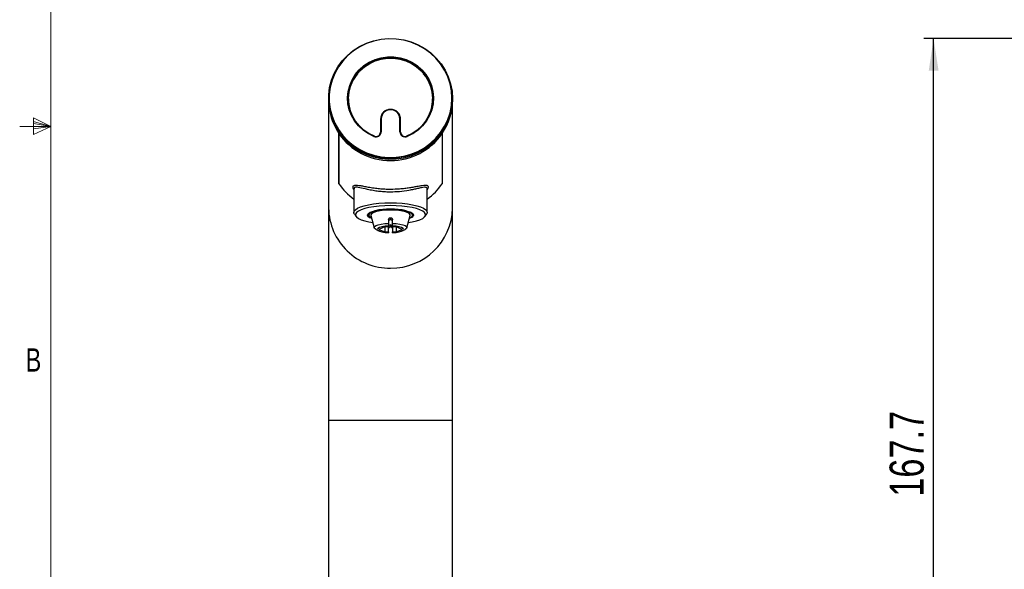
# Model space of a CAD drawing. Header units: millimetres. Extents: x 5 to 273, y 7 to 200.
# Tile 4 of 13: x 5 to 106, y 64 to 120. Entities that reach past the tile are written whole.
import ezdxf

# ---------------------------------------------------------------- set-up
doc = ezdxf.new("R2010")
doc.units = ezdxf.units.MM
doc.layers.add('FORMAT', color=7, linetype='Continuous')
doc.styles.add('SLDTEXTSTYLE0', font='TXT', dxfattribs={"width": 0.75})
doc.dimstyles.new('SLDDIMSTYLE1', dxfattribs={"dimtxt": 3.5, "dimasz": 3.302, "dimexe": 0, "dimexo": 0.0625, "dimgap": 0.875, "dimtad": 1, "dimdec": 1, "dimlfac": 2, "dimrnd": 1e-09, "dimzin": 12, "dimdsep": 46, "dimtxsty": 'SLDTEXTSTYLE0', "dimsah": 1, "dimcen": 0.09, "dimadec": 0, "dimazin": 3, "dimtfac": 1, "dimtdec": 1, "dimtofl": 0, "dimtmove": 0, "dimatfit": 3, "dimfxl": 0, "dimfrac": 2, "dimtolj": 1, "dimtzin": 12, "dimarcsym": 0})

# ---------------------------------------------------------------- blocks, each defined once
blk = doc.blocks.new('_D_2')
at = {"layer": 'FORMAT'}
for p, q in [((174.02, 118.03), (97.88, 118.03)), ((98.88, 34.2), (98.88, 118.03)), ((107.08, 34.2), (97.88, 34.2))]:
    blk.add_line(p, q, dxfattribs=at)
for points in [[(98.88, 118.03), (98.38, 114.73), (99.39, 114.73)], [(98.88, 34.2), (99.39, 37.5), (98.38, 37.5)]]:
    blk.add_solid(points, dxfattribs=at)
at = {"layer": 'FORMAT', "insert": (94.37, 71.12), "char_height": 3.5, "attachment_point": 1, "rotation": 90, "style": 'SLDTEXTSTYLE0'}
blk.add_mtext('167.7', dxfattribs=at)

msp = doc.modelspace()

# ---------------------------------------------------------------- linework, layer by layer
at = {"color": 7, "linetype": 'Continuous', "lineweight": 18}
for p, q in [((8.38015, 196.675), (8.38015, 9.95866)), ((8.38015, 109.01866), (5.20515, 109.01866)), ((8.38015, 109.01866), (6.62321, 109.91609)), ((6.62321, 109.91609), (6.62321, 108.20591)), ((6.62321, 109.53886), (8.38015, 109.01866)), ((6.62321, 109.32667), (8.38015, 109.01866)), ((6.62321, 108.20591), (8.38015, 109.01866)), ((6.62321, 108.78441), (8.38015, 109.01866)), ((6.62321, 108.78441), (8.38015, 109.01866))]:
    msp.add_line(p, q, dxfattribs=at)
at = {"color": 7, "linetype": 'Continuous', "lineweight": 25}
for p, q in [((36.86715, 111.89558), (36.86715, 111.81794)), ((36.86715, 111.70147), (36.86715, 100.66668)), ((38.91715, 111.8697), (38.91715, 111.79205)), ((47.51715, 111.79205), (47.51715, 111.8697)), ((49.56715, 111.81794), (49.56715, 111.89558)), ((49.56715, 100.66668), (49.56715, 111.70147)), ((43.21715, 110.76818), (43.21715, 110.7423)), ((42.19215, 109.79195), (42.19215, 108.43463)), ((42.21715, 109.80225), (42.26715, 109.82467)), ((42.21715, 108.4741), (42.21715, 109.80225)), ((42.26715, 109.82467), (42.26715, 108.49651)), ((44.16715, 108.49651), (44.16715, 109.82467)), ((44.16715, 109.82467), (44.21715, 109.80225)), ((44.21715, 109.80225), (44.21715, 108.4741)), ((44.24215, 108.43463), (44.24215, 109.79195)), ((37.91881, 103.17023), (37.91881, 108.32073)), ((38.01916, 108.29485), (37.91881, 108.29485)), ((37.91881, 108.29485), (37.91881, 103.17023)), ((41.52235, 108.0293), (41.50287, 108.00723)), ((42.19215, 108.35699), (42.19035, 108.31809)), ((42.19215, 108.43463), (42.19215, 108.35699)), ((42.21715, 108.4741), (42.26715, 108.49651)), ((44.16715, 108.49651), (44.21715, 108.4741)), ((44.24215, 108.35699), (44.24215, 108.43463)), ((44.24396, 108.31809), (44.24215, 108.35699)), ((44.93144, 108.00723), (44.91196, 108.0293)), ((48.5155, 108.29485), (48.41515, 108.29485)), ((48.5155, 108.32073), (48.5155, 103.17023)), ((48.5155, 108.29485), (48.5155, 103.17023)), ((39.46715, 102.63813), (39.46715, 100.2392)), ((46.96715, 100.2392), (46.96715, 102.63809)), ((36.86715, 100.66668), (36.86715, 78.93335)), ((39.5123, 100.08906), (39.66049, 99.84411)), ((40.96715, 99.93995), (40.88055, 99.98825)), ((45.46715, 99.93995), (45.46715, 100.04875)), ((46.77382, 99.84411), (46.92201, 100.08906)), ((49.56715, 78.93335), (49.56715, 100.66668)), ((41.27256, 99.62506), (41.11965, 99.68398)), ((41.19546, 99.90229), (41.54472, 98.64651)), ((43.01715, 99.47812), (43.01715, 99.10855)), ((43.01715, 99.10855), (43.01715, 98.83456)), ((43.21715, 99.6881), (43.21715, 99.4808)), ((43.21715, 98.95022), (43.21715, 98.74291)), ((43.41715, 99.10855), (43.41715, 99.47812)), ((43.41715, 98.83456), (43.41715, 99.10855)), ((44.88959, 98.64651), (45.23885, 99.90229)), ((41.73191, 98.47626), (42.0283, 98.32985)), ((42.62537, 98.75635), (42.03359, 98.49106)), ((42.03359, 98.49106), (42.62537, 98.22577)), ((43.01715, 98.75635), (42.62537, 98.75635)), ((42.62537, 98.75635), (42.62537, 98.22577)), ((42.62537, 98.22577), (43.01715, 98.22577)), ((43.01715, 98.83456), (43.01715, 98.75635)), ((43.01715, 98.22577), (43.01715, 98.75635)), ((43.01715, 98.22577), (43.01715, 98.14757)), ((43.41715, 98.75635), (43.41715, 98.83456)), ((43.80894, 98.75635), (43.41715, 98.75635)), ((43.41715, 98.75635), (43.41715, 98.22577)), ((43.41715, 98.22577), (43.80894, 98.22577)), ((43.41715, 98.14757), (43.41715, 98.22577)), ((44.40072, 98.49106), (43.80894, 98.75635)), ((43.80894, 98.75635), (43.80894, 98.22577)), ((43.80894, 98.22577), (44.40072, 98.49106)), ((44.40601, 98.32985), (44.7024, 98.47626)), ((36.86715, 78.93335), (36.86715, 37.69821)), ((49.56715, 37.69821), (49.56715, 78.93335))]:
    msp.add_line(p, q, dxfattribs=at)
at = {"color": 8, "linetype": 'Continuous', "lineweight": 25}
for p, q in [((43.21715, 110.76818), (43.21715, 110.78202)), ((38.00046, 108.32073), (37.91881, 108.32073)), ((41.56975, 108.0126), (41.56975, 108.03313)), ((44.86456, 108.03313), (44.86456, 108.0126)), ((48.5155, 108.32073), (48.43385, 108.32073)), ((43.21715, 78.93335), (36.86715, 78.93335)), ((49.56715, 78.93335), (43.21715, 78.93335))]:
    msp.add_line(p, q, dxfattribs=at)
at = {"color": 7, "linetype": 'Continuous', "lineweight": 25, "flags": 128}
for points in [[(49.56715, 111.89558), (49.51902, 111.14183), (49.37537, 110.39951), (49.13835, 109.67986), (48.81158, 108.9938), (48.4, 108.35173), (47.90986, 107.76338), (47.34858, 107.23767), (46.72467, 106.78257), (46.04759, 106.40498), (45.32761, 106.11062), (44.57563, 105.90396), (43.80306, 105.78812), (43.02161, 105.76486), (42.24312, 105.83454), (41.47939, 105.9961), (40.74201, 106.24709), (40.04215, 106.5837), (39.39042, 107.00084), (38.7967, 107.49218), (38.26999, 108.05026), (37.81828, 108.66664), (37.4484, 109.33197), (37.16597, 110.03616), (36.97528, 110.76853), (36.8792, 111.51799), (36.8792, 112.27317), (36.97528, 113.02263), (37.16597, 113.75501), (37.4484, 114.4592), (37.81828, 115.12452), (38.26999, 115.7409), (38.7967, 116.29899), (39.39042, 116.79032), (40.04215, 117.20746), (40.74201, 117.54408), (41.47939, 117.79506), (42.24312, 117.95662), (43.02161, 118.0263), (43.80306, 118.00305), (44.57563, 117.88721), (45.32761, 117.68054), (46.04759, 117.38618), (46.72467, 117.00859), (47.34858, 116.55349), (47.90986, 116.02778), (48.4, 115.43943), (48.81158, 114.79736), (49.13835, 114.1113), (49.37537, 113.39166), (49.51902, 112.64933), (49.56715, 111.89558)], [(49.50942, 111.92146), (49.46173, 112.66836), (49.31937, 113.40394), (49.08452, 114.11704), (48.76072, 114.79686), (48.35288, 115.43309), (47.86719, 116.01609), (47.31102, 116.53702), (46.69278, 116.98798), (46.02186, 117.36214), (45.30842, 117.65383), (44.56328, 117.85861), (43.79773, 117.9734), (43.02338, 117.99644), (42.25197, 117.9274), (41.49519, 117.76731), (40.76452, 117.5186), (40.07102, 117.18505), (39.42522, 116.7717), (38.8369, 116.28483), (38.31497, 115.73182), (37.86736, 115.12105), (37.50085, 114.46177), (37.22099, 113.76398), (37.03203, 113.03827), (36.93682, 112.29562), (36.93682, 111.54731), (37.03203, 110.80466), (37.22099, 110.07894), (37.50085, 109.38116), (37.86736, 108.72188), (38.31497, 108.11111), (38.8369, 107.5581), (39.42522, 107.07123), (40.07102, 106.65788), (40.76452, 106.32433), (41.49519, 106.07562), (42.25197, 105.91553), (43.02338, 105.84649), (43.79773, 105.86953), (44.56328, 105.98432), (45.30842, 106.1891), (46.02186, 106.48079), (46.69278, 106.85494), (47.31102, 107.30591), (47.86719, 107.82684), (48.35288, 108.40984), (48.76072, 109.04607), (49.08452, 109.72589), (49.31937, 110.43899), (49.46173, 111.17457), (49.50942, 111.92146)], [(41.50287, 108.00723), (40.92337, 108.2946), (40.39414, 108.66147), (39.92679, 109.09979), (39.53156, 109.59995), (39.21711, 110.151), (38.99033, 110.74085), (38.85619, 111.35657), (38.81764, 111.98468), (38.87552, 112.61141), (39.02856, 113.22301), (39.2734, 113.80608), (39.60468, 114.34785), (40.01514, 114.83644), (40.49579, 115.26113), (41.03608, 115.61263), (41.62417, 115.88322), (42.24718, 116.06698), (42.89145, 116.15988), (43.54286, 116.15988), (44.18713, 116.06698), (44.81014, 115.88322), (45.39823, 115.61263), (45.93852, 115.26113), (46.41917, 114.83644), (46.82963, 114.34785), (47.16091, 113.80608), (47.40575, 113.22301), (47.55879, 112.61141), (47.61667, 111.98468), (47.57812, 111.35657), (47.44398, 110.74085), (47.2172, 110.151), (46.90275, 109.59995), (46.50752, 109.09979), (46.04017, 108.66147), (45.51094, 108.2946), (44.93144, 108.00723)], [(44.91196, 108.0293), (45.48488, 108.3134), (46.00809, 108.6761), (46.47013, 109.10944), (46.86087, 109.60392), (47.17175, 110.1487), (47.39595, 110.73185), (47.52856, 111.34058), (47.56667, 111.96155), (47.50945, 112.58115), (47.35816, 113.18581), (47.11609, 113.76225), (46.78858, 114.29786), (46.38278, 114.7809), (45.9076, 115.20077), (45.37345, 115.54827), (44.79204, 115.81579), (44.17611, 115.99746), (43.53916, 116.0893), (42.89515, 116.0893), (42.2582, 115.99746), (41.64227, 115.81579), (41.06086, 115.54827), (40.52671, 115.20077), (40.05153, 114.7809), (39.64573, 114.29786), (39.31822, 113.76225), (39.07615, 113.18581), (38.92486, 112.58115), (38.86764, 111.96155), (38.90575, 111.34058), (39.03836, 110.73185), (39.26256, 110.1487), (39.57344, 109.60392), (39.96418, 109.10944), (40.42622, 108.6761), (40.94943, 108.3134), (41.52235, 108.0293)], [(41.56975, 108.03313), (40.99999, 108.31093), (40.47907, 108.66713), (40.01847, 109.09388), (39.62834, 109.58178), (39.31727, 110.12009), (39.09212, 110.69695), (38.95785, 111.29964), (38.91741, 111.91489), (38.9717, 112.52914), (39.11951, 113.12887), (39.3576, 113.70086), (39.68072, 114.2325), (40.08175, 114.71209), (40.55185, 115.12906), (41.08067, 115.47423), (41.65656, 115.73998), (42.26683, 115.92048), (42.89804, 116.01173), (43.53627, 116.01173), (44.16748, 115.92048), (44.77775, 115.73998), (45.35364, 115.47423), (45.88246, 115.12906), (46.35256, 114.71209), (46.75359, 114.2325), (47.07671, 113.70086), (47.3148, 113.12887), (47.46261, 112.52914), (47.5169, 111.91489), (47.47646, 111.29964), (47.34219, 110.69695), (47.11704, 110.12009), (46.80597, 109.58178), (46.41584, 109.09388), (45.95524, 108.66713), (45.43432, 108.31093), (44.86456, 108.03313)], [(36.86715, 111.81794), (36.8792, 111.44034), (36.97528, 110.69089), (37.16597, 109.95851), (37.4484, 109.25432), (37.81828, 108.589), (38.26999, 107.97262), (38.7967, 107.41453), (39.39042, 106.9232), (40.04215, 106.50606), (40.74201, 106.16944), (41.47939, 105.91846), (42.24312, 105.7569), (43.02161, 105.68722), (43.80306, 105.71047), (44.57563, 105.82631), (45.32761, 106.03298), (46.04759, 106.32734), (46.72467, 106.70493), (47.34858, 107.16003), (47.90986, 107.68574), (48.4, 108.27409), (48.81158, 108.91616), (49.13835, 109.60221), (49.37537, 110.32186), (49.51902, 111.06419), (49.56715, 111.81794), (49.56715, 111.81794)], [(42.24455, 110.02681), (42.21185, 109.90746), (42.19215, 109.7143)], [(44.24215, 109.7143), (44.22246, 109.90746), (44.18976, 110.02681)], [(39.5123, 100.08906), (39.4702, 100.20012), (39.4945, 100.35619), (39.61521, 100.50923), (39.82922, 100.65528), (40.13097, 100.79055), (40.51265, 100.91154), (40.96437, 101.01512), (41.47444, 101.0986), (42.02965, 101.15983), (42.61561, 101.19721), (43.21715, 101.20977)], [(43.21715, 101.20977), (43.8187, 101.19721), (44.40466, 101.15983), (44.95987, 101.0986), (45.46994, 101.01512), (45.92166, 100.91154), (46.30334, 100.79055), (46.60509, 100.65528), (46.8191, 100.50923), (46.93981, 100.35619), (46.96411, 100.20012), (46.92201, 100.08906)], [(43.21715, 100.92), (42.62461, 100.90729), (42.04824, 100.86951), (41.50374, 100.8077), (41.00599, 100.72353), (40.56855, 100.6193), (40.20336, 100.49787), (39.92037, 100.36253), (39.72731, 100.21698), (39.62945, 100.06519), (39.62945, 99.91131), (39.72731, 99.75952), (39.92037, 99.61397), (40.20336, 99.47863), (40.56855, 99.35719), (41.00599, 99.25297), (41.39505, 99.18466)], [(45.16872, 99.65013), (45.27263, 99.70309), (45.41799, 99.81888), (45.46715, 99.93995), (45.41799, 100.06103), (45.27263, 100.17681), (45.03744, 100.28224), (44.7227, 100.37272), (44.34215, 100.44428), (43.91244, 100.49379), (43.45234, 100.5191), (42.98197, 100.5191), (42.52187, 100.49379), (42.09215, 100.44428), (41.71161, 100.37272), (41.39687, 100.28224), (41.16168, 100.17681), (41.01632, 100.06103), (40.96715, 99.93995), (40.96715, 99.93995)], [(43.21715, 100.46456), (42.78143, 100.45229), (42.36607, 100.41607), (41.99051, 100.35759), (41.67231, 100.27957), (41.42634, 100.18568), (41.26411, 100.0803), (41.1932, 99.96835), (41.19546, 99.90229)], [(45.03926, 99.18466), (45.42832, 99.25297), (45.86576, 99.35719), (46.23095, 99.47863), (46.51394, 99.61397), (46.707, 99.75952), (46.80486, 99.91131), (46.80486, 100.06519), (46.707, 100.21698), (46.51394, 100.36253), (46.23095, 100.49787), (45.86576, 100.6193), (45.42832, 100.72353), (44.93057, 100.8077), (44.38607, 100.86951), (43.8097, 100.90729), (43.21715, 100.92)], [(45.23885, 99.90229), (45.24111, 99.96835), (45.1702, 100.0803), (45.00797, 100.18568), (44.762, 100.27957), (44.4438, 100.35759), (44.06824, 100.41607), (43.65288, 100.45229), (43.21715, 100.46456)], [(41.73191, 98.47626), (41.5892, 98.57372), (41.54039, 98.67767), (41.5892, 98.78161), (41.73278, 98.87951), (41.96278, 98.96565), (42.26581, 99.03503), (42.62422, 99.08361), (43.01715, 99.10855)], [(43.41715, 99.10855), (43.81009, 99.08361), (44.1685, 99.03503), (44.47152, 98.96565), (44.70153, 98.87951), (44.84511, 98.78161), (44.89392, 98.67767), (44.84511, 98.57372), (44.7024, 98.47626)], [(43.01715, 98.83456), (42.653, 98.80626), (42.33411, 98.75267), (42.0861, 98.67808), (41.92885, 98.58848), (41.875, 98.49106), (41.92885, 98.39365), (42.0861, 98.30405), (42.33411, 98.22946), (42.653, 98.17587), (43.01715, 98.14757)], [(43.41715, 98.14757), (43.78131, 98.17587), (44.10019, 98.22946), (44.34821, 98.30405), (44.50546, 98.39365), (44.55931, 98.49106), (44.50546, 98.58848), (44.34821, 98.67808), (44.10019, 98.75267), (43.78131, 98.80626), (43.41715, 98.83456)]]:
    msp.add_lwpolyline(points, dxfattribs=at)
at = {"color": 7, "linetype": 'Continuous', "lineweight": 25}
for centre, radius, start, end in [((42.9822, 111.78305), 4.11517, 139.978756, 179.1297355), ((43.45211, 111.78305), 4.11517, 0.8702645, 40.021244), ((42.84944, 111.70832), 5.98222, 179.5078875, 214.4910436), ((42.95931, 111.79577), 4.04215, 180.0526278, 207.0134728), ((43.475, 111.79577), 4.04215, 332.9865272, 359.9473722), ((43.58041, 111.70969), 5.98667, 325.52239, 0.4786789), ((43.19999, 109.77418), 1.00799, 89.0242395, 178.9898149), ((43.20041, 109.78491), 0.98341, 89.0242395, 178.9898149), ((43.20125, 109.8082), 0.93424, 89.0242395, 178.9898149), ((43.23432, 109.77418), 1.00799, 1.0101851, 90.9757605), ((43.2339, 109.78491), 0.98341, 1.0101851, 90.9757605), ((43.23306, 109.8082), 0.93424, 1.0101851, 90.9757605), ((43.21715, 111.99962), 6.46513, 214.9624781, 325.0375219), ((41.71913, 108.511), 0.54822, 246.7669557, 358.4860083), ((41.71895, 108.48726), 0.49838, 246.7669557, 358.4860083), ((41.74385, 108.44642), 0.44846, 247.1567973, 358.4939732), ((44.71518, 108.511), 0.54822, 181.5139917, 293.2330443), ((44.71536, 108.48726), 0.49838, 181.5139917, 293.2330443), ((44.69046, 108.44642), 0.44846, 181.5060268, 292.8432027), ((43.0594, 106.69435), 6.23259, 214.4325183, 234.8047413), ((43.37491, 106.69435), 6.23259, 305.1952587, 325.5674817), ((41.39044, 100.07726), 0.445, 197.9721777, 253.7062313), ((43.21715, 93.26467), 7.31068, 77.4539209, 102.5460791), ((43.21381, 99.28414), 0.19668, 89.0242395, 178.9898149), ((43.21381, 98.75357), 0.19668, 89.0242395, 178.9898149), ((43.2205, 99.28414), 0.19668, 1.0101851, 90.9757605), ((43.2205, 98.75357), 0.19668, 1.0101851, 90.9757605)]:
    msp.add_arc(centre, radius, start, end, dxfattribs=at)
at = {"color": 8, "linetype": 'Continuous', "lineweight": 25}
for centre, radius, start, end in [((43.10555, 100.77133), 6.23928, 180.9610484, 271.0248972), ((43.32258, 100.77772), 6.24556, 269.0327576, 358.9812968)]:
    msp.add_arc(centre, radius, start, end, dxfattribs=at)
at = {"color": 7, "linetype": 'Continuous', "lineweight": 25}
for points, knots in [([(37.91881, 108.32073), (37.91881, 108.32805), (37.92558, 108.34718), (37.94607, 108.39306), (37.95957, 108.41956), (37.97287, 108.4432)], [0, 0, 0, 0, 0.5, 0.5, 1, 1, 1, 1]), ([(48.5155, 108.32073), (48.5155, 108.32805), (48.50873, 108.34718), (48.48824, 108.39306), (48.47474, 108.41956), (48.46144, 108.4432)], [0, 0, 0, 0, 0.5, 0.5, 1, 1, 1, 1]), ([(43.21715, 102.6173), (43.52996, 102.62424), (44.03109, 102.63534), (44.67293, 102.70102), (45.17882, 102.76983), (45.64785, 102.85026), (46.09735, 102.93719), (46.33675, 102.97836), (46.4648, 103.00038)], [0, 0, 0, 0, 0.232425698, 0.372354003, 0.512366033, 0.667117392, 0.821938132, 1, 1, 1, 1]), ([(41.27649, 99.61096), (41.24496, 99.62013), (41.03023, 99.68261), (40.86342, 99.83811), (40.83477, 100.04802), (41.09217, 100.25053), (41.45184, 100.35118), (41.62909, 100.40078)], [0, 0, 0, 0, 0.042351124, 0.288458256, 0.529785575, 0.768264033, 1, 1, 1, 1]), ([(40.96715, 99.93995), (40.99787, 100.02713), (41.05928, 100.20143), (41.43708, 100.34182), (41.62594, 100.412)], [0, 0, 0, 0, 0.500116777, 1, 1, 1, 1]), ([(44.80522, 100.40078), (44.9816, 100.3515), (45.33438, 100.25292), (45.58948, 100.0573), (45.58185, 99.85494), (45.42509, 99.69826), (45.20735, 99.62983), (45.15883, 99.61458)], [0, 0, 0, 0, 0.231179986, 0.462357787, 0.693484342, 0.931695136, 1, 1, 1, 1]), ([(43.01715, 99.47812), (43.01955, 99.50237), (43.02433, 99.55089), (43.06126, 99.61549), (43.11523, 99.66333), (43.17122, 99.68556), (43.20569, 99.68747), (43.21715, 99.6881)], [0, 0, 0, 0, 0.226123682, 0.45222596, 0.677509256, 0.892709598, 1, 1, 1, 1]), ([(43.21715, 99.6881), (43.23864, 99.68594), (43.28159, 99.68162), (43.33924, 99.64829), (43.38468, 99.59866), (43.41245, 99.53905), (43.41571, 99.49689), (43.41715, 99.47812)], [0, 0, 0, 0, 0.200167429, 0.400104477, 0.606333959, 0.824659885, 1, 1, 1, 1]), ([(43.21715, 98.74291), (43.19567, 98.74115), (43.15272, 98.73763), (43.09507, 98.71031), (43.04963, 98.66915), (43.02186, 98.61899), (43.0186, 98.5827), (43.01715, 98.56653)], [0, 0, 0, 0, 0.2001674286, 0.4001044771, 0.6063339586, 0.8246598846, 1, 1, 1, 1]), ([(43.41715, 98.56653), (43.41476, 98.58738), (43.40998, 98.62909), (43.37305, 98.68318), (43.31908, 98.72268), (43.26309, 98.74084), (43.22862, 98.7424), (43.21715, 98.74291)], [0, 0, 0, 0, 0.226123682, 0.45222596, 0.677509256, 0.892709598, 1, 1, 1, 1])]:
    msp.add_open_spline(points, degree=3, knots=knots, dxfattribs=at)
at = {"color": 8, "linetype": 'Continuous', "lineweight": 25}
for points, knots in [([(39.46715, 102.54176), (39.45629, 102.55995), (39.39841, 102.65695), (39.36338, 102.79342), (39.37289, 102.93156), (39.49023, 103.035), (39.75229, 103.03663), (40.14926, 102.97228), (40.55813, 102.8934), (41.06508, 102.80033), (41.62921, 102.71557), (42.20011, 102.65602), (42.64445, 102.62861), (42.98556, 102.61858), (43.14034, 102.61773), (43.21715, 102.6173)], [0, 0, 0, 0, 0.0180428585, 0.0961706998, 0.1746197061, 0.2530964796, 0.4037119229, 0.491090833, 0.5784787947, 0.6786281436, 0.778682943, 0.8571218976, 0.9355180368, 0.9679970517, 1, 1, 1, 1]), ([(46.4648, 103.00038), (46.57502, 103.01461), (46.77454, 103.04038), (46.95664, 103.01501), (47.05986, 102.94193), (47.06906, 102.79884), (47.04348, 102.65525), (46.95771, 102.53376), (46.93423, 102.5005)], [0, 0, 0, 0, 0.219312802, 0.396996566, 0.574554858, 0.753520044, 0.932516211, 1, 1, 1, 1]), ([(43.21715, 102.31112), (43.14231, 102.31161), (42.86932, 102.31342), (42.40188, 102.33878), (41.98356, 102.38312), (41.5548, 102.44245), (41.12128, 102.51853), (40.48056, 102.65825), (39.91277, 102.80052), (39.58942, 102.81935), (39.47581, 102.74436), (39.47551, 102.66758), (39.47538, 102.63639)], [0, 0, 0, 0, 0.0369766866, 0.1348797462, 0.2328407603, 0.2554374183, 0.3703678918, 0.4853983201, 0.6836851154, 0.852890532, 0.9402479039, 1, 1, 1, 1]), ([(46.95887, 102.63777), (46.95813, 102.67172), (46.95637, 102.75221), (46.85992, 102.8031), (46.67945, 102.81348), (46.39496, 102.76451), (46.01828, 102.67628), (45.58527, 102.57643), (44.98554, 102.45571), (44.19077, 102.33709), (43.52157, 102.31924), (43.21715, 102.31112)], [0, 0, 0, 0, 0.0657064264, 0.1557712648, 0.2459235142, 0.3587052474, 0.4715720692, 0.5707961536, 0.6699816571, 0.8498725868, 1, 1, 1, 1])]:
    msp.add_open_spline(points, degree=3, knots=knots, dxfattribs=at)

# ---------------------------------------------------------------- texts
at = {"color": 7, "linetype": 'Continuous', "lineweight": 0, "insert": (5.82326, 86.31337), "char_height": 2.38125, "attachment_point": 1, "style": 'SLDTEXTSTYLE0'}
msp.add_mtext('B', dxfattribs=at)

# ---------------------------------------------------------------- dimensions: what is measured, and where the dimension line sits
at = {"layer": 'FORMAT'}
dim = msp.add_linear_dim(base=(98.88365, 118.02921), p1=(108.08311, 34.19821), p2=(175.02301, 118.02921), angle=90, dimstyle='SLDDIMSTYLE1', dxfattribs=at)
dim.commit()
dim.dimension.update_dxf_attribs({"geometry": '_D_2', "text_midpoint": (98.88365, 76.94051), "dimtype": 160})

doc.saveas('drawing.dxf')
